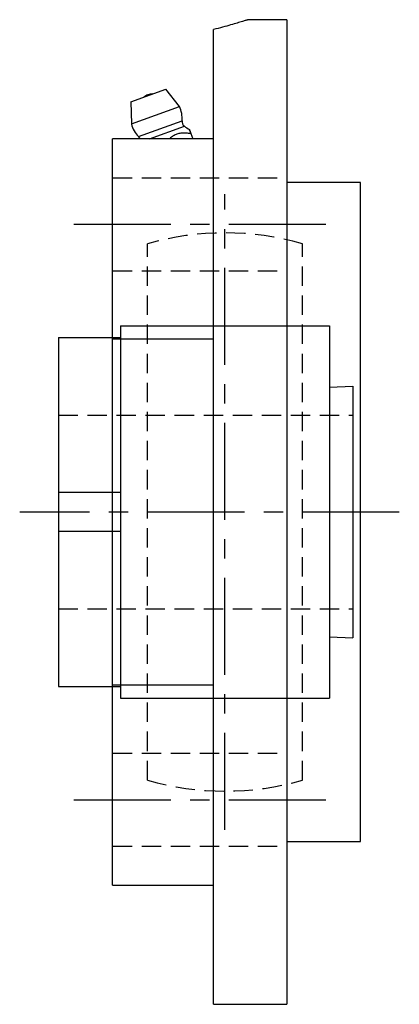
# Model space of a CAD drawing. Extents: x -68 to 141, y -68 to 141.
# Tile 3 of 3: x 92 to 141, y -63 to 64. Entities that reach past the tile are written whole.
import ezdxf

# ---------------------------------------------------------------- set-up
doc = ezdxf.new("R2010")
doc.units = 0
doc.header["$LTSCALE"] = 10
doc.linetypes.add('CENTER', pattern=[2, 1.25, -0.25, 0.25, -0.25])
doc.linetypes.add('HIDDEN', pattern=[0.375, 0.25, -0.125])
doc.layers.get('0').update_dxf_attribs({"linetype": 'CONTINUOUS'})
doc.layers.add('CENTER', color=1, linetype='CENTER')
doc.layers.add('HIDDEN', color=3, linetype='HIDDEN')

msp = doc.modelspace()

# ---------------------------------------------------------------- linework, layer by layer
at = {"linetype": 'CONTINUOUS'}
for p, q in [((126.9, 63.5), (121.9, 63.5)), ((126.9, 63.5), (126.9, -63.5)), ((117.4, -63.5), (117.4, 62.23)), ((106.74, 52.89), (111.25, 54.54)), ((108.93, 53.8), (108.99, 53.82)), ((108.99, 53.82), (108.93, 53.8)), ((113.01, 52.3), (111.25, 54.54)), ((106.74, 52.89), (106.82, 50.05)), ((106.82, 50.05), (113.01, 52.3)), ((106.82, 50.05), (106.94, 50.09)), ((107.74, 48.43), (113.36, 50.47)), ((109.16, 48.12), (113.66, 49.76)), ((107.74, 48.43), (107.8, 48.45)), ((114.51, 48.8), (114.75, 48.12)), ((117.4, 48.12), (104.4, 48.12)), ((104.4, -48.12), (104.4, 48.12)), ((136.4, 42.5), (126.9, 42.5)), ((136.4, -42.5), (136.4, 42.5)), ((104.4, 22.35), (117.4, 22.35)), ((117.4, -22.35), (104.4, -22.35)), ((126.9, -42.5), (136.4, -42.5)), ((104.4, -48.12), (117.4, -48.12)), ((117.4, -63.5), (126.9, -63.5))]:
    msp.add_line(p, q, dxfattribs=at)
for p, q in [((105.4, 24), (105.4, -24)), ((105.4, 24), (132.4, 24)), ((132.4, 24), (132.4, -24)), ((97.4, 22.5), (97.4, -22.5)), ((97.4, 22.5), (105.4, 22.5)), ((132.4, 16.12), (135.4, 16.25)), ((135.4, 16.25), (135.4, -16.25)), ((105.4, 2.5), (97.4, 2.5)), ((105.4, -2.5), (97.4, -2.5)), ((132.4, -16.12), (135.4, -16.25)), ((97.4, -22.5), (105.4, -22.5)), ((105.4, -24), (132.4, -24))]:
    msp.add_line(p, q)
for points in [[(121.9, 63.5), (121.89, 63.5), (121.88, 63.49), (121.85, 63.48), (121.8, 63.47), (121.75, 63.45), (121.68, 63.43), (121.6, 63.4), (121.5, 63.38), (121.39, 63.34), (121.27, 63.31), (121.14, 63.26), (120.99, 63.22), (120.83, 63.17), (120.66, 63.12), (120.48, 63.07), (120.28, 63.01), (120.07, 62.95), (119.85, 62.89), (119.62, 62.82), (119.38, 62.75), (119.13, 62.68), (118.86, 62.61), (118.59, 62.54), (118.3, 62.46), (118.01, 62.38), (117.71, 62.31), (117.4, 62.23)], [(114.5, 48.8), (114.36, 48.82), (114.21, 48.84), (114.07, 48.85), (113.92, 48.86), (113.78, 48.87), (113.64, 48.88), (113.5, 48.87), (113.36, 48.87), (113.22, 48.86), (113.09, 48.84), (112.96, 48.81), (112.83, 48.78), (112.7, 48.74), (112.58, 48.69), (112.45, 48.64), (112.34, 48.58), (112.22, 48.51), (112.11, 48.43), (111.99, 48.35), (111.88, 48.26), (111.78, 48.17), (111.73, 48.12)], [(114.51, 48.8), (114.48, 48.87), (114.45, 48.94), (114.43, 49.01), (114.41, 49.07), (114.39, 49.12), (114.37, 49.17), (114.35, 49.22), (114.34, 49.26), (114.33, 49.29), (114.32, 49.31), (114.32, 49.32), (114.31, 49.33), (114.32, 49.32), (114.32, 49.31), (114.33, 49.29), (114.34, 49.26), (114.35, 49.22), (114.37, 49.17), (114.39, 49.12), (114.41, 49.07), (114.43, 49.01), (114.45, 48.94), (114.48, 48.87), (114.51, 48.8)]]:
    msp.add_lwpolyline(points, dxfattribs=at)
for centre, radius, start, end in [((109.47, 52.31), 1.59, 110, 130.6368), ((109.47, 52.31), 1.59, 108.9241, 110), ((109.53, 52.33), 1.59, 110, 111.0759), ((109.53, 52.33), 1.59, 89.3632, 110), ((110.07, 50.81), 3.3, 354.1994, 26.9448), ((110.04, 50.79), 3.3, 193.0552, 225.8006), ((114.15, 50.39), 0.8, 174.1994, 232.1364), ((117.28, 54.54), 6, 232.8583, 240.3359), ((107.18, 47.85), 0.8, 19.6847, 45.7731)]:
    msp.add_arc(centre, radius, start, end, dxfattribs=at)
at = {"layer": 'CENTER'}
for p, q in [((118.9, -41), (118.9, 41)), ((99.4, 37.12), (131.9, 37.12)), ((141.4, 0), (92.4, 0)), ((99.4, -37.12), (131.9, -37.12))]:
    msp.add_line(p, q, dxfattribs=at)
at = {"layer": 'HIDDEN'}
for p, q in [((104.4, 43.12), (126.9, 43.12)), ((108.9, -34.58), (108.9, 34.58)), ((128.9, -34.58), (128.9, 34.58)), ((104.4, 31.12), (126.9, 31.12)), ((97.4, 12.5), (135.4, 12.5)), ((97.4, -12.5), (135.4, -12.5)), ((104.4, -31.12), (126.9, -31.12)), ((104.4, -43.12), (126.9, -43.12))]:
    msp.add_line(p, q, dxfattribs=at)
for start, end in [(73.8724, 106.1276), (253.8724, 286.1276)]:
    msp.add_arc((118.9, 0), 36, start, end, dxfattribs=at)

doc.saveas('drawing.dxf')
